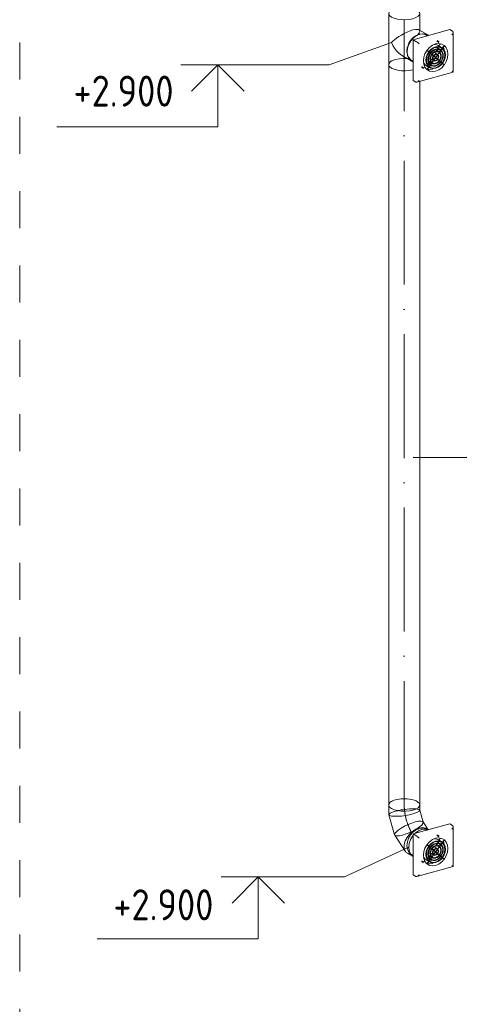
# Model space of a CAD drawing. Header units: millimetres. Extents: x 37142 to 74566, y 2709 to 34045.
# Tile 28 of 58: x 63926 to 65701, y 22137 to 26110. Entities that reach past the tile are written whole.
import ezdxf

# ---------------------------------------------------------------- set-up
doc = ezdxf.new("R2010")
doc.units = ezdxf.units.MM
doc.linetypes.add('ADSK_Осевая', pattern=[700, 500, -100, 0, -100])
doc.linetypes.add('ADSK_Скрыто', pattern=[300, 150, -150])
for name, color, linetype, lineweight in [('A-____-NOTE-TEXT', 131, 'Continuous', 20), ('G-____-____-DIMS', 111, 'Continuous', 9), ('G-____-____-SYMB', 111, 'ADSK_Скрыто', 20), ('M-EQPM-____-OTLN', 50, 'Continuous', 20), ('M-HVAC-DUCT-CNTR', 70, 'ADSK_Осевая', 20), ('M-HVAC-DUCT-IDEN', 70, 'Continuous', 20), ('M-HVAC-DUCT-OTLN', 70, 'Continuous', 20)]:
    doc.layers.add(name, color=color, linetype=linetype, lineweight=lineweight)
doc.styles.add('GOST Common_1', font='GOST_Common.ttf', dxfattribs={"width": 0.9, "height": 125})

# ---------------------------------------------------------------- blocks, each defined once
blk = doc.blocks.new('ADSK_Бытовой вентилятор накладной - 200-1604136-3D Вент Right')
at = {"layer": 'M-EQPM-____-OTLN', "color": 5}
for p, q in [((-1405.9, 22823.9), (-1257.2, 22864.6)), ((-1246, 22858), (-1257.2, 22864.6)), ((-1244.2, 22692.4), (-1244.2, 22854.1)), ((-1405.9, 22659), (-1405.9, 22823.9)), ((-1394.7, 22817.3), (-1405.9, 22823.9)), ((-1347.8, 22839.8), (-1351.8, 22842.2)), ((-1301.7, 22812.7), (-1310, 22817.6)), ((-1350.8, 22779.4), (-1342.7, 22774.6)), ((-1350, 22780.7), (-1342.7, 22774.6)), ((-1342.1, 22775.4), (-1349.4, 22781.5)), ((-1341.7, 22772.6), (-1336.9, 22769.8)), ((-1341.3, 22773.4), (-1336.9, 22769.8)), ((-1336.3, 22770.6), (-1340.7, 22774.2)), ((-1330.5, 22765.7), (-1334.8, 22769.3)), ((-1320.1, 22772.4), (-1306.2, 22764.2)), ((-1307.1, 22764.8), (-1319.6, 22772.2)), ((-1300.7, 22775.6), (-1314.8, 22783.9)), ((-1314.8, 22783.9), (-1313, 22782.6)), ((-1313, 22782.6), (-1311.8, 22784.3)), ((-1313, 22782.6), (-1298.9, 22774.3)), ((-1311.8, 22793.5), (-1307.2, 22790.7)), ((-1295.7, 22784.2), (-1309.7, 22792.5)), ((-1307.2, 22790.7), (-1304.6, 22794.2)), ((-1307.2, 22790.7), (-1293.1, 22782.4)), ((-1300.4, 22772.3), (-1306.2, 22764.2)), ((-1305.6, 22763.7), (-1299.8, 22771.8)), ((-1290.6, 22792.8), (-1304.7, 22801.1)), ((-1301.3, 22798.8), (-1295.2, 22807.2)), ((-1301.3, 22798.8), (-1287.2, 22790.5)), ((-1294.5, 22780.4), (-1298.9, 22774.3)), ((-1298.3, 22773.8), (-1293.9, 22779.9)), ((-1288.7, 22788.5), (-1293.1, 22782.4)), ((-1292.5, 22781.9), (-1288.1, 22788)), ((-1279.9, 22800.6), (-1287.2, 22790.5)), ((-1286.6, 22790), (-1279.3, 22800.1)), ((-1411.7, 22740.5), (-1405.9, 22737.1)), ((-1342.7, 22736.8), (-1331, 22729.9)), ((-1342.7, 22736.5), (-1328.6, 22728.2)), ((-1335.9, 22767.7), (-1331, 22764.9)), ((-1335.4, 22768.5), (-1331, 22764.9)), ((-1331, 22729.9), (-1335.4, 22723.9)), ((-1335.3, 22746.8), (-1323.7, 22740)), ((-1334.9, 22746.4), (-1322.3, 22738.9)), ((-1330.2, 22762.6), (-1323.7, 22758.8)), ((-1329.6, 22763.7), (-1323.7, 22758.8)), ((-1323.7, 22740), (-1329.6, 22731.9)), ((-1323.1, 22759.6), (-1329, 22764.5)), ((-1329, 22731.4), (-1323.1, 22739.5)), ((-1323, 22756.3), (-1315.3, 22751.7)), ((-1322.3, 22757.6), (-1315.3, 22751.7)), ((-1315.3, 22751.7), (-1322.3, 22742)), ((-1314.7, 22752.5), (-1321.7, 22758.4)), ((-1321.7, 22741.5), (-1314.7, 22751.2)), ((-1315.6, 22750.1), (-1307.7, 22745.4)), ((-1314.8, 22752.4), (-1314.1, 22752)), ((-1307.7, 22762.2), (-1314.7, 22752.5)), ((-1314.7, 22751.2), (-1307.7, 22745.4)), ((-1314.1, 22752), (-1307.1, 22761.7)), ((-1307.1, 22746.2), (-1314.1, 22752)), ((-1307.1, 22743.2), (-1300.4, 22739.3)), ((-1306.2, 22744.2), (-1300.4, 22739.3)), ((-1299.8, 22740.1), (-1305.6, 22745)), ((-1299.6, 22737.4), (-1294.5, 22734.4)), ((-1298.9, 22738.1), (-1294.5, 22734.4)), ((-1293.9, 22735.2), (-1298.3, 22738.9)), ((-1293.7, 22732.5), (-1288.7, 22729.5)), ((-1293.1, 22733.2), (-1288.7, 22729.5)), ((-1288.1, 22730.3), (-1292.5, 22734)), ((-1391.1, 22652.2), (-1244.3, 22692.4)), ((-1369.9, 22715.9), (-1361.5, 22711)), ((-1359.8, 22717.9), (-1356.8, 22722.1)), ((-1356.8, 22722.1), (-1342.7, 22713.8)), ((-1352.9, 22719.2), (-1338.8, 22710.9)), ((-1342.7, 22713.8), (-1350, 22703.7)), ((-1349.8, 22729.4), (-1336.9, 22721.8)), ((-1349.4, 22703.2), (-1342.1, 22713.3)), ((-1347.8, 22727.9), (-1333.7, 22719.6)), ((-1336.9, 22721.8), (-1341.3, 22715.8)), ((-1340.7, 22715.3), (-1336.3, 22721.4)), ((-1334.8, 22723.4), (-1330.5, 22729.4)), ((-1331.7, 22727.5), (-1328.8, 22728.1)), ((-1288.3, 22727.1), (-1279.9, 22722.2)), ((-1287.2, 22728.3), (-1279.9, 22722.2)), ((-1279.3, 22723), (-1286.6, 22729.1)), ((-1405.9, 22659), (-1394.7, 22652.4))]:
    blk.add_line(p, q, dxfattribs=at)
at = {"layer": 'M-EQPM-____-OTLN', "color": 171}
for p, q in [((-1423.9, 22806.8), (-1416.2, 22820.1)), ((-1404.8, 22832.6), (-1394.6, 22839.9)), ((-1394.3, 22840.1), (-1381.7, 22845.4)), ((-1430.5, 22778), (-1430.2, 22783.2))]:
    blk.add_line(p, q, dxfattribs=at)
at = {"layer": 'M-EQPM-____-OTLN', "color": 151}
for p, q in [((-1354.3, 22843.5), (-1348.2, 22839.8)), ((-1407.7, 22738.5), (-1414.1, 22742.1))]:
    blk.add_line(p, q, dxfattribs=at)
at = {"layer": 'M-EQPM-____-OTLN', "color": 5}
for points in [[(-1248.6, 22843.2, 0), (-1246.6, 22846.3, 0), (-1245.2, 22849.4, 0), (-1244.4, 22852.3, 0), (-1244.2, 22854.8, 0), (-1244.8, 22856.7, 0), (-1246, 22858, 0)], [(-1394.7, 22817.3, 0), (-1392.9, 22816.2, 0), (-1390.8, 22814.7, 0), (-1388.3, 22812.9, 0), (-1385.7, 22810.9, 0), (-1383.1, 22809, 0), (-1380.8, 22807.1, 0)], [(-1350, 22703.7, 0), (-1357.8, 22712.9, 0), (-1362.6, 22724.7, 0), (-1364.3, 22738.3, 0), (-1362.6, 22752.8, 0), (-1357.8, 22767.3, 0), (-1350, 22780.7, 0)], [(-1342.7, 22774.6, 0), (-1348.8, 22764, 0), (-1352.6, 22752.6, 0), (-1353.9, 22741.1, 0), (-1352.6, 22730.4, 0), (-1348.8, 22721, 0), (-1342.7, 22713.8, 0)], [(-1341.3, 22715.8, 0), (-1347, 22722.7, 0), (-1350.6, 22731.5, 0), (-1351.9, 22741.7, 0), (-1350.6, 22752.6, 0), (-1347, 22763.4, 0), (-1341.3, 22773.4, 0)], [(-1349.4, 22781.5, 0), (-1339.2, 22792.9, 0), (-1327.4, 22801.5, 0), (-1314.7, 22806.8, 0), (-1302, 22808.5, 0), (-1290.1, 22806.3, 0), (-1279.9, 22800.6, 0)], [(-1336.9, 22769.8, 0), (-1341.7, 22761.4, 0), (-1344.6, 22752.4, 0), (-1345.7, 22743.4, 0), (-1344.6, 22734.9, 0), (-1341.7, 22727.6, 0), (-1336.9, 22721.8, 0)], [(-1287.2, 22790.5, 0), (-1295.3, 22795, 0), (-1304.7, 22796.7, 0), (-1314.7, 22795.4, 0), (-1324.7, 22791.2, 0), (-1334.1, 22784.4, 0), (-1342.1, 22775.4, 0)], [(-1340.7, 22774.2, 0), (-1333, 22782.7, 0), (-1324.2, 22789.1, 0), (-1314.7, 22793.1, 0), (-1305.2, 22794.3, 0), (-1296.3, 22792.7, 0), (-1288.7, 22788.5, 0)], [(-1293.1, 22782.4, 0), (-1299.4, 22785.9, 0), (-1306.8, 22787.2, 0), (-1314.7, 22786.2, 0), (-1322.6, 22782.9, 0), (-1329.9, 22777.6, 0), (-1336.3, 22770.6, 0)], [(-1334.8, 22769.3, 0), (-1328.9, 22775.9, 0), (-1322, 22780.9, 0), (-1314.7, 22783.9, 0), (-1307.3, 22784.9, 0), (-1300.5, 22783.7, 0), (-1294.5, 22780.4, 0)], [(-1298.9, 22774.3, 0), (-1303.6, 22776.9, 0), (-1308.9, 22777.8, 0), (-1314.7, 22777.1, 0), (-1320.4, 22774.7, 0), (-1325.8, 22770.8, 0), (-1330.5, 22765.7, 0)], [(-1329, 22764.5, 0), (-1324.8, 22769.1, 0), (-1319.9, 22772.6, 0), (-1314.7, 22774.8, 0), (-1309.5, 22775.5, 0), (-1304.6, 22774.6, 0), (-1300.4, 22772.3, 0)], [(-1318.7, 22805, 0), (-1309.4, 22803.3, 0), (-1301.3, 22798.8, 0)], [(-1299.8, 22771.8, 0), (-1296.7, 22768, 0), (-1294.7, 22763.1, 0), (-1294, 22757.5, 0), (-1294.7, 22751.6, 0), (-1296.7, 22745.6, 0), (-1299.8, 22740.1, 0)], [(-1298.3, 22738.9, 0), (-1294.9, 22745, 0), (-1292.7, 22751.5, 0), (-1292, 22758.1, 0), (-1292.7, 22764.3, 0), (-1294.9, 22769.6, 0), (-1298.3, 22773.8, 0)], [(-1293.9, 22779.9, 0), (-1289.5, 22774.5, 0), (-1286.7, 22767.7, 0), (-1285.8, 22759.8, 0), (-1286.7, 22751.4, 0), (-1289.5, 22743, 0), (-1293.9, 22735.2, 0)], [(-1292.5, 22734, 0), (-1287.7, 22742.3, 0), (-1284.7, 22751.3, 0), (-1283.7, 22760.4, 0), (-1284.7, 22768.8, 0), (-1287.7, 22776.2, 0), (-1292.5, 22781.9, 0)], [(-1288.1, 22788, 0), (-1282.3, 22781.1, 0), (-1278.7, 22772.2, 0), (-1277.5, 22762.1, 0), (-1278.7, 22751.2, 0), (-1282.3, 22740.4, 0), (-1288.1, 22730.3, 0)], [(-1286.6, 22729.1, 0), (-1280.6, 22739.7, 0), (-1276.7, 22751.1, 0), (-1275.4, 22762.6, 0), (-1276.7, 22773.4, 0), (-1280.6, 22782.7, 0), (-1286.6, 22790, 0)], [(-1279.8, 22781.9, 0), (-1280.9, 22787.4, 0), (-1283.3, 22794.4, 0)], [(-1279.3, 22800.1, 0), (-1271.6, 22790.9, 0), (-1266.8, 22779.1, 0), (-1265.1, 22765.4, 0), (-1266.8, 22750.9, 0), (-1271.6, 22736.5, 0), (-1279.3, 22723, 0)], [(-1356.8, 22722.1, 0), (-1362.9, 22729.3, 0), (-1363.4, 22730.2, 0)], [(-1335.4, 22723.9, 0), (-1339.9, 22729.2, 0), (-1342.6, 22736.1, 0), (-1343.6, 22744, 0), (-1342.6, 22752.4, 0), (-1339.9, 22760.7, 0), (-1335.4, 22768.5, 0)], [(-1288.7, 22729.5, 0), (-1296.3, 22721.1, 0), (-1305.2, 22714.6, 0), (-1314.7, 22710.7, 0), (-1324.2, 22709.4, 0), (-1333, 22711, 0), (-1340.6, 22715.3, 0)], [(-1331, 22764.9, 0), (-1334.5, 22758.8, 0), (-1336.7, 22752.2, 0), (-1337.4, 22745.7, 0), (-1336.7, 22739.5, 0), (-1334.5, 22734.1, 0), (-1331, 22729.9, 0)], [(-1336.3, 22721.4, 0), (-1329.9, 22717.8, 0), (-1322.6, 22716.5, 0), (-1314.7, 22717.5, 0), (-1306.8, 22720.8, 0), (-1299.4, 22726.2, 0), (-1293.1, 22733.2, 0)], [(-1329.6, 22731.9, 0), (-1332.7, 22735.8, 0), (-1334.7, 22740.6, 0), (-1335.3, 22746.2, 0), (-1334.7, 22752.2, 0), (-1332.7, 22758.1, 0), (-1329.6, 22763.7, 0)], [(-1294.5, 22734.4, 0), (-1300.5, 22727.9, 0), (-1307.3, 22722.9, 0), (-1314.7, 22719.8, 0), (-1322, 22718.9, 0), (-1328.9, 22720.1, 0), (-1334.8, 22723.4, 0)], [(-1330.5, 22729.4, 0), (-1325.8, 22726.9, 0), (-1320.4, 22725.9, 0), (-1314.7, 22726.7, 0), (-1308.9, 22729.1, 0), (-1303.6, 22733, 0), (-1298.9, 22738.1, 0)], [(-1300.4, 22739.3, 0), (-1304.6, 22734.7, 0), (-1309.5, 22731.1, 0), (-1314.7, 22729, 0), (-1319.9, 22728.3, 0), (-1324.8, 22729.1, 0), (-1329, 22731.4, 0)], [(-1323.7, 22758.8, 0), (-1325.6, 22755.5, 0), (-1326.7, 22752, 0), (-1327.1, 22748.5, 0), (-1326.7, 22745.2, 0), (-1325.6, 22742.3, 0), (-1323.7, 22740, 0)], [(-1322.3, 22742, 0), (-1323.8, 22743.9, 0), (-1324.7, 22746.3, 0), (-1325, 22749, 0), (-1324.7, 22752, 0), (-1323.8, 22754.8, 0), (-1322.3, 22757.6, 0)], [(-1306.2, 22764.2, 0), (-1308.7, 22765.6, 0), (-1311.6, 22766, 0), (-1314.7, 22765.6, 0), (-1317.8, 22764.3, 0), (-1320.6, 22762.3, 0), (-1323.1, 22759.6, 0)], [(-1323.1, 22739.5, 0), (-1320.6, 22738.2, 0), (-1317.8, 22737.7, 0), (-1314.7, 22738.1, 0), (-1311.6, 22739.4, 0), (-1308.7, 22741.5, 0), (-1306.2, 22744.2, 0)], [(-1321.7, 22758.4, 0), (-1319.6, 22760.6, 0), (-1317.2, 22762.3, 0), (-1314.7, 22763.3, 0), (-1312.1, 22763.7, 0), (-1309.8, 22763.3, 0), (-1307.7, 22762.2, 0)], [(-1307.7, 22745.4, 0), (-1309.8, 22743.2, 0), (-1312.1, 22741.5, 0), (-1314.7, 22740.4, 0), (-1317.2, 22740.1, 0), (-1319.6, 22740.5, 0), (-1321.7, 22741.5, 0)], [(-1307.1, 22761.7, 0), (-1305.6, 22759.8, 0), (-1304.7, 22757.4, 0), (-1304.4, 22754.7, 0), (-1304.7, 22751.8, 0), (-1305.6, 22748.9, 0), (-1307.1, 22746.2, 0)], [(-1305.6, 22745, 0), (-1303.8, 22748.2, 0), (-1302.7, 22751.8, 0), (-1302.3, 22755.3, 0), (-1302.7, 22758.6, 0), (-1303.8, 22761.5, 0), (-1305.6, 22763.7, 0)], [(-1279.9, 22722.2, 0), (-1290.1, 22710.9, 0), (-1302, 22702.2, 0), (-1314.7, 22696.9, 0), (-1327.4, 22695.3, 0), (-1339.2, 22697.4, 0), (-1349.4, 22703.2, 0)], [(-1348.4, 22704.3, 0), (-1341.5, 22703.6, 0), (-1328.8, 22705.2, 0), (-1324.1, 22706.7, 0)], [(-1342.1, 22713.3, 0), (-1334.1, 22708.7, 0), (-1324.7, 22707.1, 0), (-1314.7, 22708.4, 0), (-1304.7, 22712.6, 0), (-1295.3, 22719.4, 0), (-1287.2, 22728.3, 0)], [(-1338.9, 22717.7, 0), (-1338.3, 22717.7, 0), (-1331.4, 22718.3, 0)], [(-1248.6, 22696.7, 0), (-1246.6, 22695, 0), (-1245.2, 22693.7, 0), (-1244.4, 22692.8, 0), (-1244.2, 22692.4, 0)], [(-1380.8, 22660.5, 0), (-1383.1, 22657.7, 0), (-1385.7, 22655.2, 0), (-1388.3, 22653.4, 0), (-1390.8, 22652.3, 0), (-1392.9, 22651.9, 0), (-1394.7, 22652.4, 0)]]:
    blk.add_polyline3d(points, dxfattribs=at)
at = {"layer": 'M-EQPM-____-OTLN', "color": 171}
for points in [[(-1415.9, 22820.5, 0), (-1406.1, 22831.5, 0), (-1405, 22832.4, 0)], [(-1381.3, 22845.5, 0), (-1369.1, 22847, 0), (-1357.4, 22844.8, 0), (-1354.3, 22843.5, 0)], [(-1414.1, 22742.1, 0), (-1416.2, 22743.7, 0), (-1423.9, 22752.8, 0), (-1428.8, 22764.5, 0), (-1430.5, 22778, 0)], [(-1430.2, 22783.5, 0), (-1428.8, 22792.4, 0), (-1424.1, 22806.4, 0)]]:
    blk.add_polyline3d(points, dxfattribs=at)
blk = doc.blocks.new('ADSK_Отвод_Круглый - Стандарт-V27-3D Вент Right')
at = {"layer": 'M-HVAC-DUCT-OTLN', "color": 5}
for p, q in [((-1504, 22941), (-1504, 22901.7)), ((-1379, 22919), (-1379, 22941)), ((-1503.9, 22901), (-1480.1, 22820.2)), ((-1365.1, 22872), (-1379.1, 22919.6)), ((-1344.4, 22840.7), (-1365.6, 22873.1)), ((-1479.6, 22819.1), (-1437.5, 22754.7)), ((-1343.1, 22841.1), (-1350.8, 22845.6)), ((-1429.1, 22746.7), (-1405.9, 22733.1))]:
    blk.add_line(p, q, dxfattribs=at)
at = {"layer": 'M-HVAC-DUCT-OTLN', "color": 171}
for p, q in [((-1476.7, 22961.7), (-1482.5, 22959.9)), ((-1469.1, 22963.5), (-1476.7, 22961.7)), ((-1389.8, 22955.1), (-1393.7, 22957.2)), ((-1384.7, 22951.5), (-1389.8, 22955.1)), ((-1379.1, 22942.9), (-1379.6, 22944.7)), ((-1469.1, 22917.6), (-1476.7, 22915.7)), ((-1466.8, 22918.2), (-1468.4, 22917.8)), ((-1389.8, 22924.5), (-1393.5, 22924.9)), ((-1382.9, 22922.7), (-1389.8, 22924.5)), ((-1379.6, 22920.7), (-1382.5, 22922.6)), ((-1379.1, 22919.9), (-1379.5, 22920.6)), ((-1366.2, 22866.4), (-1371, 22860.2)), ((-1364.9, 22871), (-1366.1, 22866.7)), ((-1365, 22871.7), (-1364.9, 22871.1))]:
    blk.add_line(p, q, dxfattribs=at)
at = {"layer": 'M-HVAC-DUCT-OTLN', "color": 151}
blk.add_line((-1345.5, 22841.5), (-1344.8, 22840.8), dxfattribs=at)
at = {"layer": 'M-HVAC-DUCT-OTLN', "color": 171}
for points in [[(-1501, 22948.7, 0), (-1502.9, 22945.7, 0), (-1503.9, 22941.7, 0)], [(-1493.6, 22954.9, 0), (-1497.8, 22951.9, 0), (-1500.9, 22948.7, 0)], [(-1482.6, 22959.9, 0), (-1488.9, 22957.4, 0), (-1493.4, 22954.9, 0)], [(-1453.2, 22965.6, 0), (-1462.1, 22964.7, 0), (-1468.5, 22963.6, 0)], [(-1436.8, 22966, 0), (-1446.2, 22966, 0), (-1452.9, 22965.7, 0)], [(-1420.7, 22964.7, 0), (-1429.9, 22965.7, 0), (-1436.5, 22966, 0)], [(-1406, 22961.6, 0), (-1414.4, 22963.6, 0), (-1420.4, 22964.6, 0)], [(-1393.8, 22957.2, 0), (-1400.7, 22960, 0), (-1405.8, 22961.6, 0)], [(-1379.6, 22944.7, 0), (-1382.5, 22949.3, 0), (-1384.7, 22951.5, 0)], [(-1476.7, 22915.7, 0), (-1488.9, 22911.9, 0), (-1497.8, 22907.9, 0), (-1502.9, 22904.1, 0), (-1503.9, 22902.1, 0)], [(-1371, 22860.2, 0), (-1379.4, 22852.8, 0), (-1390.8, 22845, 0), (-1394, 22843, 0)], [(-1470.8, 22815.9, 0), (-1477.3, 22817.2, 0), (-1478.7, 22818, 0)], [(-1448.4, 22819.4, 0), (-1460.9, 22816.6, 0), (-1470.7, 22815.9, 0)], [(-1394.3, 22842.8, 0), (-1404.3, 22837.2, 0), (-1419.1, 22830, 0), (-1434.1, 22823.9, 0), (-1448.4, 22819.4, 0)], [(-1415.1, 22742.7, 0), (-1423.9, 22744.3, 0), (-1424.9, 22744.7, 0)]]:
    blk.add_polyline3d(points, dxfattribs=at)
at = {"layer": 'M-HVAC-DUCT-OTLN', "color": 5}
for points in [[(-1503.9, 22941.7, 0), (-1503.8, 22939.1, 0), (-1500.5, 22932.7, 0), (-1493.1, 22926.9, 0)], [(-1406.3, 22920.3, 0), (-1394.1, 22924.6, 0), (-1385.2, 22930.1, 0), (-1380.1, 22936.3, 0), (-1379.1, 22942.9, 0)], [(-1504, 22901.7, 0), (-1503.8, 22900.8, 0), (-1500.5, 22898.1, 0), (-1493.1, 22896.2, 0)], [(-1493.1, 22926.9, 0), (-1482.2, 22922, 0), (-1468.6, 22918.4, 0), (-1453.1, 22916.3, 0), (-1436.8, 22916, 0), (-1420.8, 22917.3, 0), (-1406.3, 22920.3, 0)], [(-1493.1, 22896.2, 0), (-1482.2, 22895.3, 0), (-1468.6, 22895.4, 0), (-1453.1, 22896.5, 0), (-1436.8, 22898.6, 0), (-1420.8, 22901.5, 0), (-1406.3, 22904.9, 0)], [(-1406.3, 22904.9, 0), (-1394.1, 22908.8, 0), (-1385.2, 22912.7, 0), (-1380.1, 22916.5, 0), (-1379.1, 22919.9, 0)], [(-1474.2, 22831.9, 0), (-1465.8, 22839.3, 0), (-1454.4, 22847.2, 0), (-1440.9, 22855, 0), (-1426.1, 22862.2, 0), (-1411.1, 22868.2, 0), (-1396.8, 22872.8, 0)], [(-1396.8, 22872.8, 0), (-1384.3, 22875.6, 0), (-1374.5, 22876.3, 0), (-1367.9, 22875, 0), (-1365, 22871.7, 0)], [(-1380.5, 22847.9, 0), (-1367.4, 22849.8, 0), (-1355.9, 22848, 0), (-1346.7, 22842.7, 0)], [(-1479.1, 22818.4, 0), (-1480.2, 22820.5, 0), (-1479.2, 22825.5, 0), (-1474.2, 22831.9, 0)], [(-1441.6, 22782, 0), (-1437.4, 22795.9, 0), (-1429.9, 22809.8, 0), (-1419.8, 22822.7, 0), (-1407.6, 22833.9, 0), (-1394.2, 22842.4, 0), (-1380.5, 22847.9, 0)], [(-1406.1, 22817.5, 0), (-1407.6, 22815.5, 0), (-1415.8, 22801.4, 0), (-1420.9, 22786.2, 0), (-1422.7, 22770.9, 0)], [(-1371.1, 22842.3, 0), (-1384.4, 22836.7, 0), (-1396.9, 22827.6, 0), (-1398.4, 22826.2, 0)], [(-1343.6, 22841.1, 0), (-1345.2, 22841.7, 0), (-1357.7, 22844, 0), (-1371.1, 22842.3, 0)], [(-1424.9, 22744.7, 0), (-1433.1, 22749.6, 0), (-1439.4, 22758.1, 0), (-1442.2, 22769.1, 0), (-1441.6, 22782, 0)], [(-1422.7, 22770.9, 0), (-1420.9, 22756.6, 0), (-1415.8, 22744.2, 0), (-1407.6, 22734.6, 0), (-1406, 22733.4, 0)]]:
    blk.add_polyline3d(points, dxfattribs=at)
at = {"layer": 'M-HVAC-DUCT-OTLN', "color": 151}
for points in [[(-1453.2, 22920.9, 0), (-1462.1, 22919.2, 0), (-1466.8, 22918.2, 0)], [(-1436.8, 22923.4, 0), (-1446.2, 22922.1, 0), (-1453.2, 22920.9, 0)], [(-1420.7, 22924.9, 0), (-1429.9, 22924.1, 0), (-1436.7, 22923.4, 0)], [(-1406, 22925.5, 0), (-1414.4, 22925.3, 0), (-1420.6, 22924.9, 0)], [(-1393.7, 22924.9, 0), (-1400.7, 22925.4, 0), (-1406, 22925.5, 0)]]:
    blk.add_polyline3d(points, dxfattribs=at)
blk = doc.blocks.new('ADSK_Бытовой вентилятор накладной - 200-V28-3D Вент Right')
at = {"layer": 'M-EQPM-____-OTLN', "color": 5}
for p, q in [((-1405.9, 26029.5), (-1257.2, 26070.2)), ((-1246, 26063.6), (-1257.2, 26070.2)), ((-1405.9, 25864.7), (-1405.9, 26029.5)), ((-1394.7, 26022.9), (-1405.9, 26029.5)), ((-1347.8, 26045.4), (-1351.8, 26047.8)), ((-1244.2, 25898.1), (-1244.2, 26059.7)), ((-1300.7, 25981.2), (-1314.8, 25989.5)), ((-1314.7, 25989.4), (-1313, 25988.2)), ((-1313, 25988.2), (-1312.1, 25989.4)), ((-1313, 25988.2), (-1298.9, 25979.9)), ((-1311.8, 25999.2), (-1307.2, 25996.3)), ((-1301.7, 26018.3), (-1310, 26023.2)), ((-1295.7, 25989.8), (-1309.7, 25998.1)), ((-1307.2, 25996.3), (-1304.6, 25999.8)), ((-1307.2, 25996.3), (-1293.1, 25988)), ((-1290.6, 25998.4), (-1304.7, 26006.7)), ((-1301.3, 26004.4), (-1295.2, 26012.9)), ((-1301.3, 26004.4), (-1287.2, 25996.1)), ((-1288.7, 25994.1), (-1293.1, 25988)), ((-1292.5, 25987.5), (-1288.1, 25993.6)), ((-1279.9, 26006.2), (-1287.2, 25996.1)), ((-1286.6, 25995.6), (-1279.3, 26005.7)), ((-1350.8, 25985), (-1342.7, 25980.3)), ((-1350, 25986.4), (-1342.7, 25980.3)), ((-1342.1, 25981.1), (-1349.4, 25987.2)), ((-1341.7, 25978.2), (-1336.9, 25975.4)), ((-1341.3, 25979), (-1336.9, 25975.4)), ((-1336.3, 25976.2), (-1340.7, 25979.8)), ((-1335.9, 25973.4), (-1331, 25970.5)), ((-1335.4, 25974.2), (-1331, 25970.5)), ((-1335.3, 25952.4), (-1323.7, 25945.6)), ((-1334.9, 25952), (-1322.3, 25944.6)), ((-1330.5, 25971.3), (-1334.8, 25975)), ((-1330.2, 25968.2), (-1323.7, 25964.4)), ((-1329.6, 25969.3), (-1323.7, 25964.4)), ((-1323.1, 25965.2), (-1329, 25970.1)), ((-1323, 25961.9), (-1315.3, 25957.3)), ((-1322.3, 25963.2), (-1315.3, 25957.3)), ((-1315.3, 25957.3), (-1322.3, 25947.7)), ((-1314.7, 25958.1), (-1321.7, 25964)), ((-1321.7, 25947.2), (-1314.7, 25956.9)), ((-1320.1, 25978), (-1306.2, 25969.8)), ((-1307.1, 25970.4), (-1319.6, 25977.8)), ((-1315.6, 25955.7), (-1307.7, 25951)), ((-1314.8, 25958), (-1314.1, 25957.7)), ((-1307.7, 25967.8), (-1314.7, 25958.1)), ((-1314.7, 25956.9), (-1307.7, 25951)), ((-1314.1, 25957.7), (-1307.1, 25967.3)), ((-1307.1, 25951.8), (-1314.1, 25957.7)), ((-1307.1, 25948.9), (-1300.4, 25944.9)), ((-1300.4, 25977.9), (-1306.2, 25969.8)), ((-1306.2, 25949.8), (-1300.4, 25944.9)), ((-1305.6, 25969.4), (-1299.8, 25977.4)), ((-1303.8, 25967.1), (-1305.6, 25969.4)), ((-1299.8, 25945.7), (-1305.6, 25950.6)), ((-1294.5, 25986), (-1298.9, 25979.9)), ((-1298.3, 25979.5), (-1293.9, 25985.5)), ((-1411.7, 25946.1), (-1405.9, 25942.8)), ((-1369.9, 25921.5), (-1361.5, 25916.6)), ((-1359.8, 25923.5), (-1356.8, 25927.7)), ((-1356.8, 25927.7), (-1342.7, 25919.4)), ((-1352.9, 25924.9), (-1338.8, 25916.6)), ((-1342.7, 25919.4), (-1350, 25909.3)), ((-1349.8, 25935.1), (-1336.9, 25927.5)), ((-1349.4, 25908.8), (-1342.1, 25918.9)), ((-1347.8, 25933.5), (-1333.7, 25925.2)), ((-1342.7, 25942.4), (-1331, 25935.5)), ((-1342.7, 25942.1), (-1328.6, 25933.8)), ((-1336.9, 25927.5), (-1341.3, 25921.4)), ((-1340.7, 25920.9), (-1336.3, 25927)), ((-1331, 25935.5), (-1335.4, 25929.5)), ((-1334.8, 25929), (-1330.5, 25935.1)), ((-1331.7, 25933.1), (-1328.8, 25933.7)), ((-1323.7, 25945.6), (-1329.6, 25937.6)), ((-1329, 25937.1), (-1323.1, 25945.1)), ((-1299.6, 25943), (-1294.5, 25940)), ((-1298.9, 25943.7), (-1294.5, 25940)), ((-1293.9, 25940.8), (-1298.3, 25944.5)), ((-1293.7, 25938.1), (-1288.7, 25935.1)), ((-1293.1, 25938.8), (-1288.7, 25935.1)), ((-1288.1, 25936), (-1292.5, 25939.6)), ((-1288.3, 25932.8), (-1279.9, 25927.8)), ((-1287.2, 25933.9), (-1279.9, 25927.8)), ((-1279.3, 25928.6), (-1286.6, 25934.7)), ((-1391.1, 25857.8), (-1244.3, 25898)), ((-1405.9, 25864.7), (-1394.7, 25858))]:
    blk.add_line(p, q, dxfattribs=at)
at = {"layer": 'M-EQPM-____-OTLN', "color": 151}
for p, q in [((-1380.2, 26051.4), (-1377.5, 26051.9)), ((-1377.2, 26052), (-1369.1, 26052.6)), ((-1369, 26052.6), (-1366.1, 26052.4)), ((-1427.4, 25965.6), (-1428.4, 25968.7)), ((-1407.2, 25943.9), (-1416.2, 25949.3))]:
    blk.add_line(p, q, dxfattribs=at)
at = {"layer": 'M-EQPM-____-OTLN', "color": 171}
for p, q in [((-1430.5, 25983.6), (-1429.2, 25996.5)), ((-1423.9, 26012.4), (-1416.2, 26025.7)), ((-1430.4, 25980.9), (-1430.5, 25983.6))]:
    blk.add_line(p, q, dxfattribs=at)
for points in [[(-1415.7, 26026.4, 0), (-1406.1, 26037.1, 0), (-1405.1, 26038, 0)], [(-1404.8, 26038.2, 0), (-1394.3, 26045.7, 0), (-1392.1, 26046.9, 0)], [(-1391.9, 26047, 0), (-1381.7, 26051, 0), (-1380.2, 26051.4, 0)], [(-1429.1, 25996.9, 0), (-1428.8, 25998.1, 0), (-1424.2, 26011.9, 0)], [(-1428.4, 25968.7, 0), (-1428.8, 25970.1, 0), (-1430.4, 25980.7, 0)]]:
    blk.add_polyline3d(points, dxfattribs=at)
at = {"layer": 'M-EQPM-____-OTLN', "color": 151}
for points in [[(-1363.2, 26052, 0), (-1357.4, 26050.4, 0), (-1348.2, 26045.4, 0)], [(-1416.6, 25949.7, 0), (-1423.9, 25958.4, 0), (-1427.3, 25965.3, 0)]]:
    blk.add_polyline3d(points, dxfattribs=at)
at = {"layer": 'M-EQPM-____-OTLN', "color": 5}
for points in [[(-1248.6, 26048.9, 0), (-1246.6, 26051.9, 0), (-1245.2, 26055, 0), (-1244.4, 26057.9, 0), (-1244.2, 26060.4, 0), (-1244.8, 26062.4, 0), (-1246, 26063.6, 0)], [(-1394.7, 26022.9, 0), (-1392.9, 26021.8, 0), (-1390.8, 26020.3, 0), (-1388.3, 26018.5, 0), (-1385.7, 26016.6, 0), (-1383.1, 26014.6, 0), (-1380.8, 26012.7, 0)], [(-1349.4, 25987.2, 0), (-1339.2, 25998.5, 0), (-1327.4, 26007.1, 0), (-1314.7, 26012.5, 0), (-1302, 26014.1, 0), (-1290.1, 26012, 0), (-1279.9, 26006.2, 0)], [(-1287.2, 25996.1, 0), (-1295.3, 26000.6, 0), (-1304.7, 26002.3, 0), (-1314.7, 26001, 0), (-1324.7, 25996.8, 0), (-1334.1, 25990, 0), (-1342.1, 25981.1, 0)], [(-1340.7, 25979.8, 0), (-1333, 25988.3, 0), (-1324.2, 25994.8, 0), (-1314.7, 25998.7, 0), (-1305.2, 25999.9, 0), (-1296.3, 25998.4, 0), (-1288.7, 25994.1, 0)], [(-1293.1, 25988, 0), (-1299.4, 25991.6, 0), (-1306.8, 25992.9, 0), (-1314.7, 25991.8, 0), (-1322.6, 25988.6, 0), (-1329.9, 25983.2, 0), (-1336.3, 25976.2, 0)], [(-1334.8, 25975, 0), (-1328.9, 25981.5, 0), (-1322, 25986.5, 0), (-1314.7, 25989.6, 0), (-1307.3, 25990.5, 0), (-1300.5, 25989.3, 0), (-1294.5, 25986, 0)], [(-1318.7, 26010.6, 0), (-1309.4, 26008.9, 0), (-1301.3, 26004.4, 0)], [(-1288.1, 25993.6, 0), (-1282.3, 25986.7, 0), (-1278.7, 25977.9, 0), (-1277.5, 25967.7, 0), (-1278.7, 25956.8, 0), (-1282.3, 25946, 0), (-1288.1, 25936, 0)], [(-1286.6, 25934.7, 0), (-1280.6, 25945.4, 0), (-1276.7, 25956.8, 0), (-1275.4, 25968.2, 0), (-1276.7, 25979, 0), (-1280.6, 25988.3, 0), (-1286.6, 25995.6, 0)], [(-1279.8, 25987.5, 0), (-1280.9, 25993, 0), (-1283.3, 26000, 0)], [(-1279.3, 26005.7, 0), (-1271.6, 25996.5, 0), (-1266.8, 25984.7, 0), (-1265.1, 25971.1, 0), (-1266.8, 25956.5, 0), (-1271.6, 25942.1, 0), (-1279.3, 25928.6, 0)], [(-1350, 25909.3, 0), (-1357.8, 25918.5, 0), (-1362.6, 25930.3, 0), (-1364.3, 25943.9, 0), (-1362.6, 25958.5, 0), (-1357.8, 25972.9, 0), (-1350, 25986.4, 0)], [(-1342.7, 25980.3, 0), (-1348.8, 25969.6, 0), (-1352.6, 25958.2, 0), (-1353.9, 25946.8, 0), (-1352.6, 25936, 0), (-1348.8, 25926.7, 0), (-1342.7, 25919.4, 0)], [(-1341.3, 25921.4, 0), (-1347, 25928.3, 0), (-1350.6, 25937.1, 0), (-1351.9, 25947.3, 0), (-1350.6, 25958.2, 0), (-1347, 25969, 0), (-1341.3, 25979, 0)], [(-1336.9, 25975.4, 0), (-1341.7, 25967, 0), (-1344.6, 25958, 0), (-1345.7, 25949, 0), (-1344.6, 25940.6, 0), (-1341.7, 25933.2, 0), (-1336.9, 25927.5, 0)], [(-1335.4, 25929.5, 0), (-1339.9, 25934.8, 0), (-1342.6, 25941.7, 0), (-1343.6, 25949.6, 0), (-1342.6, 25958, 0), (-1339.9, 25966.4, 0), (-1335.4, 25974.2, 0)], [(-1331, 25970.5, 0), (-1334.5, 25964.4, 0), (-1336.7, 25957.9, 0), (-1337.4, 25951.3, 0), (-1336.7, 25945.1, 0), (-1334.5, 25939.7, 0), (-1331, 25935.5, 0)], [(-1329.6, 25937.6, 0), (-1332.7, 25941.4, 0), (-1334.7, 25946.2, 0), (-1335.3, 25951.8, 0), (-1334.7, 25957.8, 0), (-1332.7, 25963.7, 0), (-1329.6, 25969.3, 0)], [(-1298.9, 25979.9, 0), (-1303.6, 25982.5, 0), (-1308.9, 25983.4, 0), (-1314.7, 25982.7, 0), (-1320.4, 25980.3, 0), (-1325.8, 25976.4, 0), (-1330.5, 25971.3, 0)], [(-1329, 25970.1, 0), (-1324.8, 25974.7, 0), (-1319.9, 25978.2, 0), (-1314.7, 25980.4, 0), (-1309.5, 25981.1, 0), (-1304.6, 25980.2, 0), (-1300.4, 25977.9, 0)], [(-1323.7, 25964.4, 0), (-1325.6, 25961.1, 0), (-1326.7, 25957.6, 0), (-1327.1, 25954.1, 0), (-1326.7, 25950.8, 0), (-1325.6, 25947.9, 0), (-1323.7, 25945.6, 0)], [(-1322.3, 25947.7, 0), (-1323.8, 25949.6, 0), (-1324.7, 25951.9, 0), (-1325, 25954.7, 0), (-1324.7, 25957.6, 0), (-1323.8, 25960.5, 0), (-1322.3, 25963.2, 0)], [(-1306.2, 25969.8, 0), (-1308.7, 25971.2, 0), (-1311.6, 25971.6, 0), (-1314.7, 25971.2, 0), (-1317.8, 25970, 0), (-1320.6, 25967.9, 0), (-1323.1, 25965.2, 0)], [(-1323.1, 25945.1, 0), (-1320.6, 25943.8, 0), (-1317.8, 25943.3, 0), (-1314.7, 25943.8, 0), (-1311.6, 25945, 0), (-1308.7, 25947.1, 0), (-1306.2, 25949.8, 0)], [(-1321.7, 25964, 0), (-1319.6, 25966.2, 0), (-1317.2, 25967.9, 0), (-1314.7, 25968.9, 0), (-1312.1, 25969.3, 0), (-1309.8, 25968.9, 0), (-1307.7, 25967.8, 0)], [(-1307.7, 25951, 0), (-1309.8, 25948.8, 0), (-1312.1, 25947.1, 0), (-1314.7, 25946.1, 0), (-1317.2, 25945.7, 0), (-1319.6, 25946.1, 0), (-1321.7, 25947.2, 0)], [(-1307.1, 25967.3, 0), (-1305.6, 25965.4, 0), (-1304.7, 25963.1, 0), (-1304.4, 25960.3, 0), (-1304.7, 25957.4, 0), (-1305.6, 25954.5, 0), (-1307.1, 25951.8, 0)], [(-1305.6, 25950.6, 0), (-1303.8, 25953.9, 0), (-1302.7, 25957.4, 0), (-1302.3, 25960.9, 0), (-1302.7, 25964.2, 0), (-1303.7, 25966.9, 0)], [(-1299.8, 25977.4, 0), (-1296.7, 25973.6, 0), (-1294.7, 25968.7, 0), (-1294, 25963.2, 0), (-1294.7, 25957.2, 0), (-1296.7, 25951.2, 0), (-1299.8, 25945.7, 0)], [(-1298.3, 25944.5, 0), (-1294.9, 25950.6, 0), (-1292.7, 25957.1, 0), (-1292, 25963.7, 0), (-1292.7, 25969.9, 0), (-1294.9, 25975.3, 0), (-1298.3, 25979.5, 0)], [(-1293.9, 25985.5, 0), (-1289.5, 25980.2, 0), (-1286.7, 25973.3, 0), (-1285.8, 25965.4, 0), (-1286.7, 25957, 0), (-1289.5, 25948.6, 0), (-1293.9, 25940.8, 0)], [(-1292.5, 25939.6, 0), (-1287.7, 25948, 0), (-1284.7, 25957, 0), (-1283.7, 25966, 0), (-1284.7, 25974.4, 0), (-1287.7, 25981.8, 0), (-1292.5, 25987.5, 0)], [(-1356.8, 25927.7, 0), (-1362.9, 25935, 0), (-1363.4, 25935.8, 0)], [(-1279.9, 25927.8, 0), (-1290.1, 25916.5, 0), (-1302, 25907.9, 0), (-1314.7, 25902.5, 0), (-1327.4, 25900.9, 0), (-1339.2, 25903, 0), (-1349.4, 25908.8, 0)], [(-1348.4, 25910, 0), (-1341.5, 25909.2, 0), (-1328.8, 25910.8, 0), (-1324.1, 25912.4, 0)], [(-1342.1, 25918.9, 0), (-1334.1, 25914.4, 0), (-1324.7, 25912.7, 0), (-1314.7, 25914, 0), (-1304.7, 25918.2, 0), (-1295.3, 25925, 0), (-1287.2, 25933.9, 0)], [(-1288.7, 25935.1, 0), (-1296.3, 25926.7, 0), (-1305.2, 25920.2, 0), (-1314.7, 25916.3, 0), (-1324.2, 25915.1, 0), (-1333, 25916.6, 0), (-1340.6, 25920.9, 0)], [(-1338.9, 25923.4, 0), (-1338.3, 25923.3, 0), (-1331.4, 25924, 0)], [(-1336.3, 25927, 0), (-1329.9, 25923.4, 0), (-1322.6, 25922.1, 0), (-1314.7, 25923.2, 0), (-1306.8, 25926.4, 0), (-1299.4, 25931.8, 0), (-1293.1, 25938.8, 0)], [(-1294.5, 25940, 0), (-1300.5, 25933.5, 0), (-1307.3, 25928.5, 0), (-1314.7, 25925.4, 0), (-1322, 25924.5, 0), (-1328.9, 25925.7, 0), (-1334.8, 25929, 0)], [(-1330.5, 25935.1, 0), (-1325.8, 25932.5, 0), (-1320.4, 25931.6, 0), (-1314.7, 25932.3, 0), (-1308.9, 25934.7, 0), (-1303.6, 25938.6, 0), (-1298.9, 25943.7, 0)], [(-1300.4, 25944.9, 0), (-1304.6, 25940.3, 0), (-1309.5, 25936.8, 0), (-1314.7, 25934.6, 0), (-1319.9, 25933.9, 0), (-1324.8, 25934.8, 0), (-1329, 25937.1, 0)], [(-1248.6, 25902.3, 0), (-1246.6, 25900.6, 0), (-1245.2, 25899.3, 0), (-1244.4, 25898.4, 0), (-1244.2, 25898, 0)], [(-1380.8, 25866.1, 0), (-1383.1, 25863.3, 0), (-1385.7, 25860.9, 0), (-1388.3, 25859, 0), (-1390.8, 25857.9, 0), (-1392.9, 25857.6, 0), (-1394.7, 25858, 0)]]:
    blk.add_polyline3d(points, dxfattribs=at)
blk = doc.blocks.new('ADSK_Тройник_Круглый - Стандарт-1649441-3D Вент Right')
at = {"layer": 'M-HVAC-DUCT-OTLN', "color": 171}
for p, q in [((-1476.7, 26155.9), (-1482.4, 26154.1)), ((-1468.8, 26157.7), (-1476.7, 26155.9)), ((-1389.8, 26149.3), (-1393.7, 26151.3)), ((-1384.7, 26145.7), (-1389.8, 26149.3)), ((-1379.1, 26137.1), (-1379.6, 26138.8)), ((-1379, 26064.4), (-1379, 26066.1)), ((-1414.6, 25944.4), (-1414.5, 25944.3))]:
    blk.add_line(p, q, dxfattribs=at)
at = {"layer": 'M-HVAC-DUCT-OTLN', "color": 5}
for p, q in [((-1504, 26135.2), (-1504, 25929.1)), ((-1379, 26066.1), (-1379, 26135.2)), ((-1346.4, 26048.7), (-1382, 26069.6)), ((-1445.4, 25961.9), (-1409.8, 25941)), ((-1414.5, 25944.3), (-1406, 25939))]:
    blk.add_line(p, q, dxfattribs=at)
at = {"layer": 'M-HVAC-DUCT-OTLN', "color": 151}
for p, q in [((-1429.8, 25953.7), (-1421.5, 25952.9)), ((-1419.5, 25953), (-1422.4, 25953.4))]:
    blk.add_line(p, q, dxfattribs=at)
at = {"layer": 'M-HVAC-DUCT-OTLN', "color": 7}
for p, q in [((-1421.5, 25952.9), (-1420.5, 25952.7)), ((-1420.1, 25952.7), (-1418.6, 25952.4))]:
    blk.add_line(p, q, dxfattribs=at)
at = {"layer": 'M-HVAC-DUCT-OTLN', "color": 171}
for points in [[(-1493.6, 26149, 0), (-1497.8, 26146.1, 0), (-1500.9, 26142.9, 0)], [(-1482.6, 26154.1, 0), (-1488.9, 26151.5, 0), (-1493.4, 26149.1, 0)], [(-1453.2, 26159.8, 0), (-1462.1, 26158.9, 0), (-1468.5, 26157.8, 0)], [(-1436.8, 26160.2, 0), (-1446.2, 26160.2, 0), (-1452.9, 26159.8, 0)], [(-1420.7, 26158.8, 0), (-1429.9, 26159.8, 0), (-1436.5, 26160.2, 0)], [(-1406, 26155.8, 0), (-1414.4, 26157.8, 0), (-1420.4, 26158.8, 0)], [(-1393.8, 26151.4, 0), (-1400.7, 26154.2, 0), (-1405.8, 26155.8, 0)], [(-1501, 26142.9, 0), (-1502.9, 26139.8, 0), (-1503.9, 26135.9, 0)], [(-1379.6, 26138.8, 0), (-1382.5, 26143.5, 0), (-1384.7, 26145.6, 0)], [(-1381.4, 26069.2, 0), (-1380.1, 26068, 0), (-1379, 26064.8, 0), (-1379, 26064.4, 0)], [(-1381.9, 26056.1, 0), (-1385.2, 26051.6, 0), (-1387.8, 26048.4, 0)], [(-1379, 26064.3, 0), (-1379.6, 26060.9, 0), (-1381.7, 26056.5, 0)], [(-1491.1, 25944.4, 0), (-1488.9, 25945.5, 0), (-1477, 25949.7, 0)], [(-1476.7, 25949.8, 0), (-1462.1, 25952.8, 0), (-1446.2, 25954.1, 0), (-1431, 25953.8, 0)], [(-1422.6, 25953.4, 0), (-1430, 25955.1, 0), (-1441.9, 25960, 0)], [(-1503.9, 25929.8, 0), (-1502.9, 25933.8, 0), (-1501.2, 25936.5, 0)], [(-1501, 25936.8, 0), (-1497.8, 25940, 0), (-1491.6, 25944.1, 0)]]:
    blk.add_polyline3d(points, dxfattribs=at)
at = {"layer": 'M-HVAC-DUCT-OTLN', "color": 5}
for points in [[(-1503.9, 26135.9, 0), (-1503.8, 26133.3, 0), (-1500.5, 26126.9, 0), (-1493.1, 26121, 0)], [(-1493.1, 26121, 0), (-1482.2, 26116.2, 0), (-1468.6, 26112.6, 0), (-1453.1, 26110.5, 0), (-1436.8, 26110.2, 0), (-1420.8, 26111.5, 0), (-1406.3, 26114.4, 0)], [(-1406.3, 26114.4, 0), (-1394.1, 26118.8, 0), (-1385.2, 26124.3, 0), (-1380.1, 26130.5, 0), (-1379.1, 26137.1, 0)], [(-1493.1, 26018, 0), (-1487.3, 26023.6, 0), (-1480.3, 26029.5, 0), (-1472.2, 26035.6, 0), (-1463.1, 26041.8, 0), (-1453, 26048, 0), (-1441.9, 26054.1, 0), (-1430, 26059.9, 0), (-1417.9, 26064.9, 0), (-1406.3, 26068.7, 0)], [(-1406.3, 26068.7, 0), (-1396.2, 26070.8, 0), (-1388.5, 26071.3, 0), (-1383.1, 26070.2, 0), (-1382, 26069.6, 0)], [(-1378.1, 26052.1, 0), (-1391.5, 26046.5, 0), (-1403.9, 26037.3, 0), (-1414.6, 26025.3, 0), (-1422.8, 26011.2, 0), (-1428, 25996, 0), (-1429.7, 25980.7, 0)], [(-1343.4, 26046.7, 0), (-1352.3, 26051.5, 0), (-1364.7, 26053.8, 0), (-1378.1, 26052.1, 0)], [(-1441.9, 25960, 0), (-1453, 25966.9, 0), (-1463.1, 25975.4, 0), (-1472.2, 25985, 0), (-1480.3, 25995.4, 0), (-1487.3, 26006.5, 0), (-1493.1, 26018, 0)], [(-1429.7, 25980.7, 0), (-1428, 25966.4, 0), (-1422.8, 25954, 0), (-1414.6, 25944.4, 0)], [(-1493.1, 25915, 0), (-1500.5, 25920.8, 0), (-1503.8, 25927.2, 0), (-1503.9, 25929.8, 0)], [(-1406.3, 25908.4, 0), (-1420.8, 25905.4, 0), (-1436.8, 25904.1, 0), (-1453.1, 25904.4, 0), (-1468.6, 25906.5, 0), (-1482.2, 25910.1, 0), (-1493.1, 25915, 0)]]:
    blk.add_polyline3d(points, dxfattribs=at)
blk = doc.blocks.new('Высотные отметки - Стрелка вверх-157591-3D Вент Right')
at = {"layer": 'A-____-NOTE-TEXT'}
for p, q in [((-2939.9, 28825.4), (-3239.9, 28825.4)), ((-3089.9, 28825.4), (-3195.9, 28719.3)), ((-3089.9, 28825.4), (-3089.9, 28575.4)), ((-3089.9, 28825.4), (-2983.8, 28719.3)), ((-3089.9, 28575.4), (-3739.9, 28575.4))]:
    blk.add_line(p, q, dxfattribs=at)

msp = doc.modelspace()

# ---------------------------------------------------------------- linework, layer by layer
at = {"layer": 'G-____-____-DIMS', "lineweight": 20}
for p, q in [((65427.2, 26018), (65176.3, 25928.4)), ((65176.3, 25928.4), (64726.5, 25928.4)), ((65497.6, 22770.9), (65237.5, 22651.2)), ((65237.5, 22651.2), (64889.7, 22651.2))]:
    msp.add_line(p, q, dxfattribs=at)
at = {"layer": 'G-____-____-SYMB'}
msp.add_line((63926.4, 32618.6), (63926.4, 20570), dxfattribs=at)
at = {"layer": 'M-HVAC-DUCT-CNTR', "color": 171}
for p, q in [((65478.9, 26110.3), (65478.9, 26054.3)), ((65478.9, 26053.7), (65478.9, 26034.6)), ((65478.9, 26034.4), (65478.9, 25960.2)), ((65478.9, 25959.7), (65478.9, 25929.1)), ((65478.9, 22941), (65478.9, 25904.2)), ((65478.9, 22941), (65478.9, 25904.2))]:
    msp.add_line(p, q, dxfattribs=at)
at = {"layer": 'M-HVAC-DUCT-CNTR', "color": 151}
msp.add_line((65478.9, 25905), (65478.9, 25929.1), dxfattribs=at)
msp.add_line((65478.9, 25905), (65478.9, 25929.1), dxfattribs=at)
msp.add_ellipse((65549.3, 22899.5), major_axis=(-33, 120.6), ratio=0.516006, start_param=1.083054, end_param=1.29272, dxfattribs=at)
at = {"layer": 'M-HVAC-DUCT-CNTR', "color": 171}
for start_param, end_param in [(1.29272, 1.435819), (1.438667, 2.069335)]:
    msp.add_ellipse((65549.3, 22899.5), major_axis=(-33, 120.6), ratio=0.516006, start_param=start_param, end_param=end_param, dxfattribs=at)
at = {"layer": 'M-HVAC-DUCT-IDEN'}
msp.add_line((65514.3, 24343.1), (65824.3, 24343.1), dxfattribs=at)
at = {"layer": 'M-HVAC-DUCT-OTLN', "color": 5}
for p, q in [((65577.3, 26046.7), (65573.9, 26048.7)), ((65620.5, 26021.3), (65611.8, 26026.4)), ((65416.4, 25929.1), (65416.4, 22941)), ((65514.3, 25939), (65505.8, 25944.3)), ((65510.5, 25941), (65514.4, 25938.7)), ((65548, 25918.9), (65557, 25913.6)), ((65541.4, 22941), (65541.4, 25861.1)), ((65620.5, 22815.7), (65611.8, 22820.8)), ((65548, 22713.3), (65557, 22708))]:
    msp.add_line(p, q, dxfattribs=at)
at = {"layer": 'M-HVAC-DUCT-OTLN', "color": 151}
msp.add_line((65498.8, 25952.9), (65490.6, 25953.7), dxfattribs=at)
at = {"layer": 'M-HVAC-DUCT-OTLN', "color": 7}
for p, q in [((65499.8, 25952.7), (65498.8, 25952.9)), ((65501.8, 25952.4), (65500.2, 25952.7))]:
    msp.add_line(p, q, dxfattribs=at)
at = {"layer": 'M-HVAC-DUCT-OTLN', "color": 171}
for p, q in [((65505.8, 25944.3), (65505.7, 25944.4)), ((65437.9, 22959.9), (65443.6, 22961.7)), ((65443.6, 22961.7), (65451.3, 22963.5)), ((65526.7, 22957.2), (65530.5, 22955.1)), ((65530.5, 22955.1), (65535.6, 22951.5)), ((65540.7, 22944.7), (65541.2, 22942.9))]:
    msp.add_line(p, q, dxfattribs=at)
at = {"layer": 'M-HVAC-DUCT-OTLN', "color": 5}
for points in [[(65514.1, 26114.4, 0), (65499.5, 26111.5, 0), (65483.5, 26110.2, 0), (65467.2, 26110.5, 0), (65451.7, 26112.6, 0), (65438.1, 26116.2, 0), (65427.2, 26121, 0)], [(65490.6, 25980.7, 0), (65492.4, 25996, 0), (65497.5, 26011.2, 0), (65505.7, 26025.3, 0), (65516.4, 26037.3, 0), (65528.9, 26046.5, 0), (65542.2, 26052.1, 0)], [(65542.2, 26052.1, 0), (65555.6, 26053.8, 0), (65568.1, 26051.5, 0), (65576.9, 26046.7, 0)], [(65505.7, 25944.4, 0), (65497.5, 25954, 0), (65492.4, 25966.4, 0), (65490.6, 25980.7, 0)], [(65416.4, 25929.8, 0), (65416.5, 25927.2, 0), (65419.9, 25920.8, 0), (65427.2, 25915, 0)], [(65427.2, 25915, 0), (65438.1, 25910.1, 0), (65451.7, 25906.5, 0), (65467.2, 25904.4, 0), (65483.5, 25904.1, 0), (65499.5, 25905.4, 0), (65514.1, 25908.4, 0)], [(65427.2, 22926.9, 0), (65419.9, 22932.7, 0), (65416.5, 22939.1, 0), (65416.4, 22941.7, 0)], [(65541.2, 22942.9, 0), (65540.3, 22936.3, 0), (65535.2, 22930.1, 0), (65526.2, 22924.6, 0), (65514.1, 22920.3, 0)], [(65514.1, 22920.3, 0), (65499.5, 22917.3, 0), (65483.5, 22916, 0), (65467.2, 22916.3, 0), (65451.7, 22918.4, 0), (65438.1, 22922, 0), (65427.2, 22926.9, 0)], [(65497.6, 22770.9, 0), (65499.4, 22786.2, 0), (65504.6, 22801.4, 0), (65512.8, 22815.5, 0), (65514.2, 22817.5, 0)], [(65522, 22826.2, 0), (65523.5, 22827.6, 0), (65535.9, 22836.7, 0), (65549.3, 22842.3, 0)], [(65549.3, 22842.3, 0), (65562.6, 22844, 0), (65575.1, 22841.7, 0), (65576.7, 22841.1, 0)], [(65514.3, 22733.4, 0), (65512.8, 22734.6, 0), (65504.6, 22744.2, 0), (65499.4, 22756.6, 0), (65497.6, 22770.9, 0)]]:
    msp.add_polyline3d(points, dxfattribs=at)
at = {"layer": 'M-HVAC-DUCT-OTLN', "color": 171}
for points in [[(65443.3, 25949.7, 0), (65431.5, 25945.5, 0), (65429.3, 25944.4, 0)], [(65489.3, 25953.8, 0), (65474.2, 25954.1, 0), (65458.2, 25952.8, 0), (65443.6, 25949.8, 0)], [(65419.1, 25936.5, 0), (65417.4, 25933.8, 0), (65416.4, 25929.8, 0)], [(65428.7, 25944.1, 0), (65422.5, 25940, 0), (65419.4, 25936.8, 0)], [(65416.4, 22941.7, 0), (65417.4, 22945.7, 0), (65419.4, 22948.7, 0)], [(65419.4, 22948.7, 0), (65422.5, 22951.9, 0), (65426.8, 22954.9, 0)], [(65426.9, 22954.9, 0), (65431.5, 22957.4, 0), (65437.7, 22959.9, 0)], [(65451.8, 22963.6, 0), (65458.2, 22964.7, 0), (65467.1, 22965.6, 0)], [(65467.4, 22965.7, 0), (65474.2, 22966, 0), (65483.6, 22966, 0)], [(65483.8, 22966, 0), (65490.5, 22965.7, 0), (65499.7, 22964.7, 0)], [(65499.9, 22964.6, 0), (65506, 22963.6, 0), (65514.4, 22961.6, 0)], [(65514.5, 22961.6, 0), (65519.6, 22960, 0), (65526.6, 22957.2, 0)], [(65535.7, 22951.5, 0), (65537.8, 22949.3, 0), (65540.7, 22944.7, 0)]]:
    msp.add_polyline3d(points, dxfattribs=at)

# ---------------------------------------------------------------- block references
at = {"layer": 'A-____-NOTE-TEXT'}
for p in [(67816.3, -2896.9), (67979.5, -6174.1)]:
    msp.add_blockref('Высотные отметки - Стрелка вверх-157591-3D Вент Right', p, dxfattribs=at)
at = {"layer": 'M-EQPM-____-OTLN', "color": 5}
for name in ['ADSK_Бытовой вентилятор накладной - 200-V28-3D Вент Right', 'ADSK_Бытовой вентилятор накладной - 200-1604136-3D Вент Right']:
    msp.add_blockref(name, (66920.3, 0), dxfattribs=at)
at = {"layer": 'M-HVAC-DUCT-OTLN', "color": 5}
for name in ['ADSK_Тройник_Круглый - Стандарт-1649441-3D Вент Right', 'ADSK_Отвод_Круглый - Стандарт-V27-3D Вент Right']:
    msp.add_blockref(name, (66920.3, 0), dxfattribs=at)

# ---------------------------------------------------------------- texts
at = {"layer": 'G-____-____-DIMS', "lineweight": 20, "char_height": 125, "width": 508.377, "attachment_point": 1, "line_spacing_factor": 1.022761, "style": 'GOST Common_1'}
for insert in [(64143.7, 25884.5), (64304.5, 22600.6)]:
    msp.add_mtext('+2.900', dxfattribs=dict(at, insert=insert))

doc.saveas('drawing.dxf')
